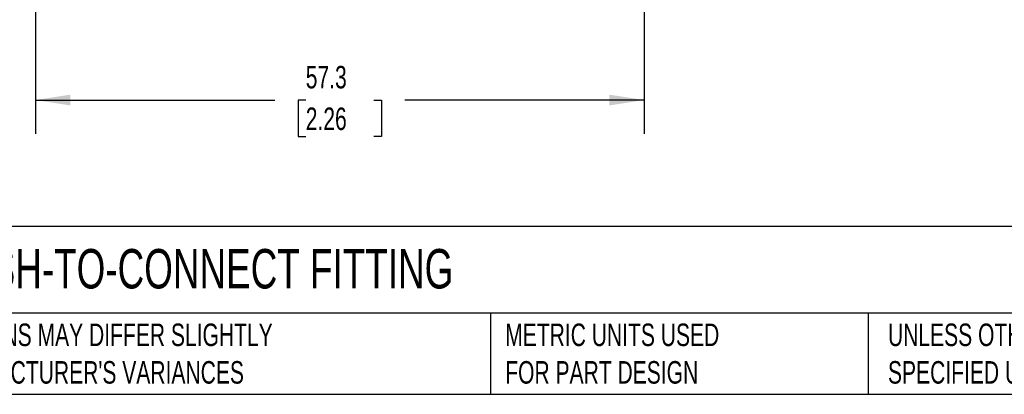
# Model space of a CAD drawing. Header units: millimetres. Extents: x 6 to 273, y 6 to 210.
# Tile 2 of 14: x 61 to 154, y 6 to 42. Entities that reach past the tile are written whole.
import ezdxf

# ---------------------------------------------------------------- set-up
doc = ezdxf.new("R2010")
doc.units = ezdxf.units.MM
doc.linetypes.add('SLD-Solid', pattern=[0])
doc.layers.add('DIMENSIONS', color=140, linetype='SLD-Solid', lineweight=25)
doc.layers.add('TEXT', color=140, linetype='SLD-Solid', lineweight=25)
doc.styles.add('SLDTEXTSTYLE0', font='TXT', dxfattribs={"width": 0.7})
doc.dimstyles.new('SLDDIMSTYLE1', dxfattribs={"dimtxt": 2.158008, "dimasz": 3.302, "dimexe": 0, "dimexo": 0.0625, "dimgap": 0.539502, "dimtad": 0, "dimtih": 1, "dimtoh": 1, "dimdec": 1, "dimrnd": 1e-09, "dimzin": 12, "dimdsep": 46, "dimtxsty": 'SLDTEXTSTYLE0', "dimsah": 1, "dimcen": 0.09, "dimadec": 0, "dimazin": 3, "dimtfac": 1, "dimtdec": 1, "dimtofl": 0, "dimtmove": 0, "dimatfit": 3, "dimfxl": 0, "dimfrac": 2, "dimtolj": 1, "dimtzin": 12, "dimarcsym": 0})

# ---------------------------------------------------------------- blocks, each defined once
blk = doc.blocks.new('_D_3')
at = {"layer": 'DIMENSIONS'}
for p, q in [((62.642, 59.833), (62.642, 30.828)), ((119.942, 59.833), (119.942, 56.765)), ((119.942, 55.241), (119.942, 30.828)), ((62.642, 34.003), (85.161, 34.003)), ((88.085, 34.003), (87.361, 34.003)), ((87.361, 34.003), (87.361, 30.574)), ((94.498, 34.003), (95.223, 34.003)), ((95.223, 34.003), (95.223, 30.574)), ((119.942, 34.003), (97.423, 34.003)), ((87.361, 30.574), (88.085, 30.574)), ((95.223, 30.574), (94.498, 30.574))]:
    blk.add_line(p, q, dxfattribs=at)
for points in [[(62.642, 34.003), (65.944, 33.495), (65.944, 34.511)], [(119.942, 34.003), (116.64, 34.511), (116.64, 33.495)]]:
    blk.add_solid(points, dxfattribs=at)
at = {"layer": 'DIMENSIONS', "char_height": 2.1167, "attachment_point": 1, "style": 'SLDTEXTSTYLE0'}
for s, insert in [('57.3', (88.085, 37.215)), ('2.26', (88.085, 33.302))]:
    blk.add_mtext(s, dxfattribs=dict(at, insert=insert))

msp = doc.modelspace()

# ---------------------------------------------------------------- linework, layer by layer
at = {"layer": 'TEXT'}
for p, q in [((273.05, 22.126), (6.35, 22.126)), ((273.05, 13.97), (6.35, 13.97)), ((105.484, 13.97), (105.484, 6.35)), ((140.998, 13.97), (140.998, 6.35)), ((6.35, 6.35), (273.05, 6.35))]:
    msp.add_line(p, q, dxfattribs=at)

# ---------------------------------------------------------------- texts
at = {"layer": 'TEXT', "attachment_point": 1, "style": 'SLDTEXTSTYLE0'}
for s, insert, char_height in [('METAL WORK PNEUMATIC PUSH-TO-CONNECT FITTING', (7.966, 20.002), 3.70417), ("PART DIMENSIONS MAY DIFFER SLIGHTLY ^JDUE TO MANUFACTURER'S VARIANCES", (43.913, 12.997), 2.11667), ('METRIC UNITS USED ^JFOR PART DESIGN', (106.854, 12.997), 2.11667), ('UNLESS OTHERWISE ^JSPECIFIED UNITS ARE:', (142.869, 12.997), 2.11667)]:
    msp.add_mtext(s, dxfattribs=dict(at, insert=insert, char_height=char_height))

# ---------------------------------------------------------------- dimensions: what is measured, and where the dimension line sits
at = {"layer": 'DIMENSIONS'}
dim = msp.add_linear_dim(base=(62.642, 34.003), p1=(119.942, 61.103), p2=(62.642, 61.103), dimstyle='SLDDIMSTYLE1', dxfattribs=at)
dim.commit()
dim.dimension.update_dxf_attribs({"geometry": '_D_3', "text_midpoint": (91.292, 34.003), "dimtype": 160})

doc.saveas('drawing.dxf')
